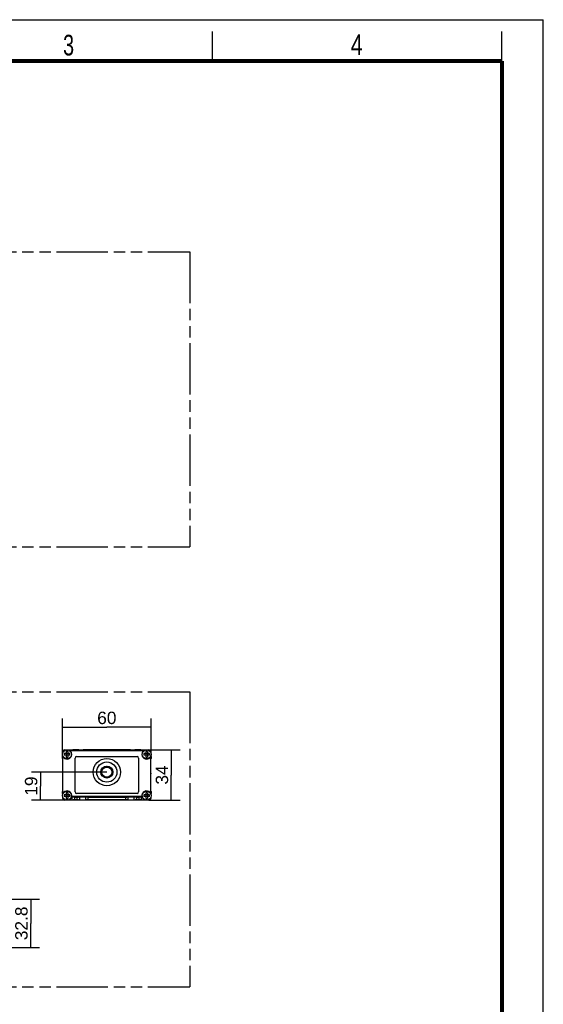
# Model space of a CAD drawing. Header units: millimetres. Extents: x 0 to 210, y 0 to 297.
# Tile 7 of 7: x 121 to 210, y 130 to 297. Entities that reach past the tile are written whole.
import ezdxf
from ezdxf.enums import TextEntityAlignment as Align

# ---------------------------------------------------------------- set-up
doc = ezdxf.new("R2010")
doc.units = ezdxf.units.MM
doc.header["$LTSCALE"] = 19.36
doc.linetypes.add('PHANTOM', pattern=[0.8, 0.45, -0.05, 0.1, -0.05, 0.1, -0.05])
doc.layers.get('0').update_dxf_attribs({"linetype": 'CONTINUOUS'})
doc.layers.add('DEFAULT_3', color=7, linetype='PHANTOM')
doc.layers.add('Z_DIM_2D', color=7, linetype='CONTINUOUS')
doc.styles.add('TEXTSTYLE_2', font='txt', dxfattribs={"width": 0.75})
doc.styles.add('TEXTSTYLE_3', font='helveticaneueltw1g-ltcn.otf')
doc.dimstyles.new('DIMSTYLE_2', dxfattribs={"dimtxt": 2.1, "dimasz": 3.5, "dimexe": 1.5, "dimexo": 0, "dimgap": 0.525, "dimtad": 1, "dimdec": 1, "dimlfac": 4, "dimdsep": 46, "dimtxsty": 'TEXTSTYLE_3', "dimcen": 0.09, "dimclrt": 5, "dimadec": 0, "dimazin": 0, "dimtp": 0.3, "dimtm": 0.3, "dimtfac": 1, "dimtdec": 1, "dimtofl": 0, "dimtmove": 0, "dimatfit": 3, "dimfxl": 0, "dimtolj": 1, "dimarcsym": 0})
doc.dimstyles.new('DIMSTYLE_3', dxfattribs={"dimtxt": 2.1, "dimasz": 3.5, "dimexe": 1.5, "dimexo": 0, "dimgap": 0.525, "dimtad": 1, "dimdec": 1, "dimlfac": 4, "dimdsep": 46, "dimtxsty": 'TEXTSTYLE_3', "dimcen": 0.09, "dimclrt": 5, "dimadec": 0, "dimazin": 0, "dimtp": 0.2, "dimtm": 0.2, "dimtfac": 1, "dimtdec": 1, "dimtofl": 0, "dimtmove": 0, "dimatfit": 3, "dimfxl": 0, "dimtolj": 1, "dimarcsym": 0})

# ---------------------------------------------------------------- blocks, each defined once
blk = doc.blocks.new('*D2')
at = {"layer": 'Z_DIM_2D', "color": 2, "linetype": 'Continuous'}
for p, q in [((128.59, 172.14), (128.59, 178.62)), ((143.59, 172.14), (143.59, 178.62)), ((128.59, 177.12), (136.09, 177.12)), ((143.59, 177.12), (136.09, 177.12))]:
    blk.add_line(p, q, dxfattribs=at)
at = {"layer": 'Z_DIM_2D', "color": 5, "linetype": 'Continuous', "style": 'TEXTSTYLE_3'}
blk.add_text('60', height=2.1, dxfattribs=at).set_placement((136.09, 177.65), align=Align.CENTER)
blk = doc.blocks.new('_NONE')
blk = doc.blocks.new('*D3')
at = {"layer": 'Z_DIM_2D', "color": 2, "linetype": 'Continuous'}
for p, q in [((141.84, 173.27), (148.5, 173.27)), ((147, 173.27), (147, 169.02)), ((147, 164.77), (147, 169.02)), ((143.21, 164.77), (148.5, 164.77))]:
    blk.add_line(p, q, dxfattribs=at)
at = {"layer": 'Z_DIM_2D', "color": 5, "linetype": 'Continuous', "style": 'TEXTSTYLE_3'}
blk.add_text('34', height=2.1, rotation=90, dxfattribs=at).set_placement((146.47, 169.02), align=Align.CENTER)
blk = doc.blocks.new('*D4')
at = {"layer": 'Z_DIM_2D', "color": 2, "linetype": 'Continuous'}
for p, q in [((136.09, 169.52), (123.35, 169.52)), ((124.85, 169.52), (124.85, 167.14)), ((124.85, 164.77), (124.85, 167.14)), ((128.96, 164.77), (123.35, 164.77))]:
    blk.add_line(p, q, dxfattribs=at)
at = {"layer": 'Z_DIM_2D', "color": 5, "linetype": 'Continuous', "style": 'TEXTSTYLE_3'}
blk.add_text('19', height=2.1, rotation=90, dxfattribs=at).set_placement((124.32, 167.14), align=Align.CENTER)
blk = doc.blocks.new('*D7')
at = {"layer": 'Z_DIM_2D', "color": 2, "linetype": 'Continuous'}
for p, q in [((110.08, 147.98), (124.7, 147.98)), ((123.2, 147.98), (123.2, 143.88)), ((123.2, 139.78), (123.2, 143.88)), ((110.08, 139.78), (124.7, 139.78))]:
    blk.add_line(p, q, dxfattribs=at)
at = {"layer": 'Z_DIM_2D', "color": 5, "linetype": 'Continuous', "style": 'TEXTSTYLE_3'}
blk.add_text('32.8', height=2.1, rotation=90, dxfattribs=at).set_placement((122.67, 143.88), align=Align.CENTER)

msp = doc.modelspace()

# ---------------------------------------------------------------- linework, layer by layer
at = {"color": 2, "linetype": 'Continuous'}
for p, q in [((0, 297), (210, 297)), ((210, 0), (210, 297)), ((154, 290), (154, 295)), ((203, 290), (203, 295))]:
    msp.add_line(p, q, dxfattribs=at)
at = {"color": 7, "linetype": 'Continuous'}
for p, q in [((128.611, 172.87), (128.586, 172.895)), ((128.586, 172.145), (128.611, 172.17)), ((128.586, 171.838), (128.586, 172.145)), ((128.611, 172.87), (128.611, 172.712)), ((128.611, 165.712), (128.611, 172.328)), ((128.861, 172.645), (128.861, 172.395)), ((129.811, 172.645), (128.861, 172.645)), ((129.811, 172.395), (128.861, 172.395)), ((128.961, 173.27), (129.586, 173.27)), ((129.148, 173.245), (128.986, 173.245)), ((129.211, 172.995), (129.211, 172.045)), ((129.461, 172.995), (129.211, 172.995)), ((129.211, 172.045), (129.461, 172.045)), ((129.461, 172.995), (129.461, 172.045)), ((142.648, 173.245), (129.525, 173.245)), ((129.586, 173.27), (129.586, 173.245)), ((129.811, 172.395), (129.811, 172.645)), ((130.336, 173.245), (130.336, 173.27)), ((131.336, 173.27), (130.336, 173.27)), ((130.711, 166.145), (130.711, 171.895)), ((130.961, 172.145), (141.211, 172.145)), ((131.336, 173.27), (131.336, 173.245)), ((132.086, 173.245), (132.086, 173.27)), ((140.086, 173.27), (132.086, 173.27)), ((140.086, 173.27), (140.086, 173.245)), ((141.836, 173.27), (140.836, 173.27)), ((140.836, 173.245), (140.836, 173.27)), ((141.461, 171.895), (141.461, 166.145)), ((141.836, 173.27), (141.836, 173.245)), ((143.311, 172.645), (142.361, 172.645)), ((142.361, 172.645), (142.361, 172.395)), ((143.311, 172.395), (142.361, 172.395)), ((142.586, 173.27), (143.211, 173.27)), ((142.586, 173.245), (142.586, 173.27)), ((142.961, 172.995), (142.711, 172.995)), ((142.711, 172.995), (142.711, 172.045)), ((142.711, 172.045), (142.961, 172.045)), ((142.961, 172.995), (142.961, 172.045)), ((143.186, 173.245), (143.025, 173.245)), ((143.311, 172.395), (143.311, 172.645)), ((143.586, 172.895), (143.561, 172.87)), ((143.561, 172.87), (143.561, 172.712)), ((143.561, 165.712), (143.561, 172.328)), ((143.561, 172.17), (143.586, 172.145)), ((143.586, 172.145), (143.586, 171.838)), ((128.586, 165.895), (128.586, 166.201)), ((128.611, 165.87), (128.586, 165.895)), ((128.586, 165.145), (128.611, 165.17)), ((128.611, 165.17), (128.611, 165.328)), ((128.861, 165.645), (128.861, 165.395)), ((129.811, 165.645), (128.861, 165.645)), ((129.811, 165.395), (128.861, 165.395)), ((129.211, 165.995), (129.211, 165.045)), ((129.461, 165.995), (129.211, 165.995)), ((129.461, 165.995), (129.461, 165.045)), ((129.811, 165.395), (129.811, 165.645)), ((130.236, 164.795), (130.236, 165.37)), ((130.236, 165.295), (141.936, 165.295)), ((141.211, 165.895), (130.961, 165.895)), ((131.461, 165.295), (131.461, 164.795)), ((132.511, 164.795), (132.511, 165.295)), ((139.661, 165.295), (139.661, 164.795)), ((140.711, 164.795), (140.711, 165.295)), ((141.936, 164.795), (141.936, 165.37)), ((143.311, 165.645), (142.361, 165.645)), ((142.361, 165.645), (142.361, 165.395)), ((143.311, 165.395), (142.361, 165.395)), ((142.961, 165.995), (142.711, 165.995)), ((142.711, 165.995), (142.711, 165.045)), ((142.961, 165.995), (142.961, 165.045)), ((143.311, 165.395), (143.311, 165.645)), ((143.586, 165.895), (143.561, 165.87)), ((143.561, 165.328), (143.561, 165.17)), ((143.561, 165.17), (143.586, 165.145)), ((143.586, 166.201), (143.586, 165.895)), ((143.211, 164.77), (128.961, 164.77)), ((128.986, 164.795), (129.144, 164.795)), ((129.211, 165.045), (129.461, 165.045)), ((129.528, 164.795), (142.644, 164.795)), ((142.711, 165.045), (142.961, 165.045)), ((143.028, 164.795), (143.186, 164.795))]:
    msp.add_line(p, q, dxfattribs=at)
at = {"color": 9, "linetype": 'Continuous'}
for p, q in [((128.807, 173.12), (128.707, 173.12)), ((142.307, 173.12), (129.865, 173.12)), ((143.466, 173.12), (143.365, 173.12)), ((141.936, 165.37), (130.236, 165.37)), ((130.611, 165.22), (130.611, 164.87)), ((131.086, 165.22), (130.611, 165.22)), ((131.086, 164.87), (131.086, 165.22)), ((139.286, 165.22), (132.886, 165.22)), ((132.886, 165.22), (132.886, 164.87)), ((139.286, 164.87), (139.286, 165.22)), ((141.561, 165.22), (141.086, 165.22)), ((141.086, 165.22), (141.086, 164.87)), ((141.561, 164.87), (141.561, 165.22)), ((130.611, 164.87), (131.086, 164.87)), ((132.886, 164.87), (139.286, 164.87)), ((141.086, 164.87), (141.561, 164.87))]:
    msp.add_line(p, q, dxfattribs=at)
at = {"color": 7, "linetype": 'Continuous', "const_width": 0.7}
for points in [[(7, 290), (203, 290)], [(203, 7), (203, 290)]]:
    msp.add_lwpolyline(points, dxfattribs=at)
at = {"color": 7, "linetype": 'Continuous'}
for centre, radius in [((129.336, 172.52), 0.75), ((142.836, 172.52), 0.75), ((136.086, 169.52), 2.312), ((136.086, 169.52), 1.025), ((136.086, 169.52), 0.975), ((136.086, 169.52), 0.85), ((129.336, 165.52), 0.75), ((142.836, 165.52), 0.75)]:
    msp.add_circle(centre, radius, dxfattribs=at)
at = {"color": 9, "linetype": 'Continuous'}
msp.add_circle((136.086, 169.52), 1.712, dxfattribs=at)
at = {"color": 7, "linetype": 'Continuous'}
for centre, radius, start, end in [((128.961, 172.895), 0.375, 90, 180), ((128.661, 171.838), 0.075, 180, 228.07204), ((128.986, 172.87), 0.375, 90, 180), ((129.336, 172.52), 0.8, 131.40962, 154.99217), ((129.336, 172.52), 0.8, 205.00783, 48.59038), ((130.961, 171.895), 0.25, 90, 180), ((141.211, 171.895), 0.25, 0, 90), ((142.836, 172.52), 0.8, 131.40962, 334.99217), ((143.186, 172.87), 0.375, 0, 90), ((143.211, 172.895), 0.375, 0, 90), ((142.836, 172.52), 0.8, 25.00783, 48.59038), ((143.511, 171.838), 0.075, 311.93236, 360), ((129.711, 169.27), 1.125, 168.10451, 191.89549), ((142.461, 169.27), 1.125, 348.10448, 11.89552), ((128.661, 166.201), 0.075, 131.92847, 180), ((129.336, 165.52), 0.8, 295.00783, 154.99217), ((129.336, 165.52), 0.8, 205.00783, 244.99217), ((128.986, 165.17), 0.375, 180, 270), ((130.961, 166.145), 0.25, 180, 270), ((141.211, 166.145), 0.25, 270, 360), ((142.836, 165.52), 0.8, 25.00783, 244.99217), ((142.836, 165.52), 0.8, 295.00783, 334.99217), ((143.186, 165.17), 0.375, 270, 360), ((143.511, 166.201), 0.075, 0, 48.06792), ((128.961, 165.145), 0.375, 180, 270), ((143.211, 165.145), 0.375, 270, 360)]:
    msp.add_arc(centre, radius, start, end, dxfattribs=at)
for points, knots in [([(129.067, 173.22), (129.021, 173.212), (128.93, 173.192), (128.842, 173.151), (128.807, 173.12)], [0, 0, 0, 0, 0.497943, 1, 1, 1, 1]), ([(129.865, 173.12), (129.83, 173.151), (129.743, 173.192), (129.652, 173.212), (129.606, 173.22)], [0, 0, 0, 0, 0.5020575, 1, 1, 1, 1]), ([(142.567, 173.22), (142.521, 173.212), (142.43, 173.192), (142.342, 173.151), (142.307, 173.12)], [0, 0, 0, 0, 0.497943, 1, 1, 1, 1]), ([(143.365, 173.12), (143.33, 173.151), (143.243, 173.192), (143.152, 173.212), (143.106, 173.22)], [0, 0, 0, 0, 0.5020575, 1, 1, 1, 1]), ([(130.611, 165.22), (130.573, 165.237), (130.517, 165.262), (130.442, 165.288), (130.404, 165.295), (130.386, 165.295)], [0, 0, 0, 0, 0.5260293, 0.7732529, 1, 1, 1, 1]), ([(131.086, 165.22), (131.106, 165.228), (131.144, 165.245), (131.2, 165.269), (131.256, 165.288), (131.293, 165.295), (131.311, 165.295)], [0, 0, 0, 0, 0.2657967, 0.5260935, 0.7736923, 1, 1, 1, 1]), ([(132.886, 165.22), (132.848, 165.237), (132.792, 165.262), (132.717, 165.288), (132.679, 165.295), (132.661, 165.295)], [0, 0, 0, 0, 0.5260293, 0.7732529, 1, 1, 1, 1]), ([(139.286, 165.22), (139.306, 165.228), (139.344, 165.245), (139.4, 165.269), (139.456, 165.288), (139.493, 165.295), (139.511, 165.295)], [0, 0, 0, 0, 0.2657967, 0.5260935, 0.7736923, 1, 1, 1, 1]), ([(141.086, 165.22), (141.048, 165.237), (140.992, 165.262), (140.917, 165.288), (140.879, 165.295), (140.861, 165.295)], [0, 0, 0, 0, 0.5260314, 0.7732649, 1, 1, 1, 1]), ([(141.786, 165.295), (141.768, 165.295), (141.731, 165.288), (141.656, 165.262), (141.599, 165.237), (141.561, 165.22)], [0, 0, 0, 0, 0.2267377, 0.473969, 1, 1, 1, 1]), ([(130.611, 164.87), (130.573, 164.853), (130.517, 164.827), (130.442, 164.802), (130.404, 164.795), (130.386, 164.795)], [0, 0, 0, 0, 0.5260771, 0.7736429, 1, 1, 1, 1]), ([(131.311, 164.795), (131.293, 164.795), (131.256, 164.802), (131.2, 164.82), (131.144, 164.844), (131.106, 164.861), (131.086, 164.87)], [0, 0, 0, 0, 0.2263058, 0.4739061, 0.7342032, 1, 1, 1, 1]), ([(132.886, 164.87), (132.848, 164.853), (132.792, 164.827), (132.717, 164.802), (132.679, 164.795), (132.661, 164.795)], [0, 0, 0, 0, 0.5260771, 0.7736429, 1, 1, 1, 1]), ([(139.511, 164.795), (139.493, 164.795), (139.456, 164.802), (139.4, 164.82), (139.344, 164.844), (139.306, 164.861), (139.286, 164.87)], [0, 0, 0, 0, 0.2263058, 0.4739061, 0.7342032, 1, 1, 1, 1]), ([(141.086, 164.87), (141.067, 164.861), (141.029, 164.844), (140.972, 164.82), (140.917, 164.802), (140.879, 164.795), (140.861, 164.795)], [0, 0, 0, 0, 0.2657967, 0.5260935, 0.7736923, 1, 1, 1, 1]), ([(141.786, 164.795), (141.768, 164.795), (141.731, 164.802), (141.655, 164.827), (141.599, 164.853), (141.561, 164.87)], [0, 0, 0, 0, 0.2263552, 0.4739223, 1, 1, 1, 1])]:
    msp.add_open_spline(points, degree=3, knots=knots, dxfattribs=at)
at = {"layer": 'DEFAULT_3', "color": 91, "linetype": 'PHANTOM', "true_color": 0x80ff80}
for p, q in [((50.129, 257.68), (150.129, 257.68)), ((150.129, 257.68), (150.129, 207.68)), ((50.129, 207.68), (150.129, 207.68)), ((50.129, 183.137), (150.129, 183.137)), ((150.129, 183.137), (150.129, 133.137)), ((50.129, 133.137), (150.129, 133.137))]:
    msp.add_line(p, q, dxfattribs=at)

# ---------------------------------------------------------------- texts
at = {"color": 5, "linetype": 'Continuous', "style": 'TEXTSTYLE_2'}
for s, width, p in [('3', 0.714286, (128.684, 290.943)), ('4', 0.785714, (177.383, 290.991))]:
    msp.add_text(s, height=3.5, dxfattribs=dict(at, width=width)).set_placement(p)

# ---------------------------------------------------------------- dimensions: what is measured, and where the dimension line sits
at = {"layer": 'Z_DIM_2D', "color": 2, "linetype": 'Continuous'}
for base, p1, p2, angle, dimstyle, picture, middle in [((128.586, 177.123), (143.586, 172.145), (128.586, 172.145), 180, 'DIMSTYLE_2', '*D2', (136.086, 177.123)), ((146.995, 164.77), (141.836, 173.27), (143.211, 164.77), 270, 'DIMSTYLE_2', '*D3', (146.995, 169.02)), ((124.847, 169.52), (128.961, 164.77), (136.086, 169.52), 90, 'DIMSTYLE_3', '*D4', (124.847, 167.145)), ((123.198, 147.976), (110.083, 139.776), (110.083, 147.976), 90, 'DIMSTYLE_2', '*D7', (123.198, 143.876))]:
    dim = msp.add_linear_dim(base=base, p1=p1, p2=p2, angle=angle, dimstyle=dimstyle, override={"dimblk1": 'NONE', "dimblk2": 'NONE', "dimsah": 1}, dxfattribs=at)
    dim.commit()
    dim.dimension.update_dxf_attribs({"geometry": picture, "text_midpoint": middle, "dimtype": 160})

doc.saveas('drawing.dxf')
